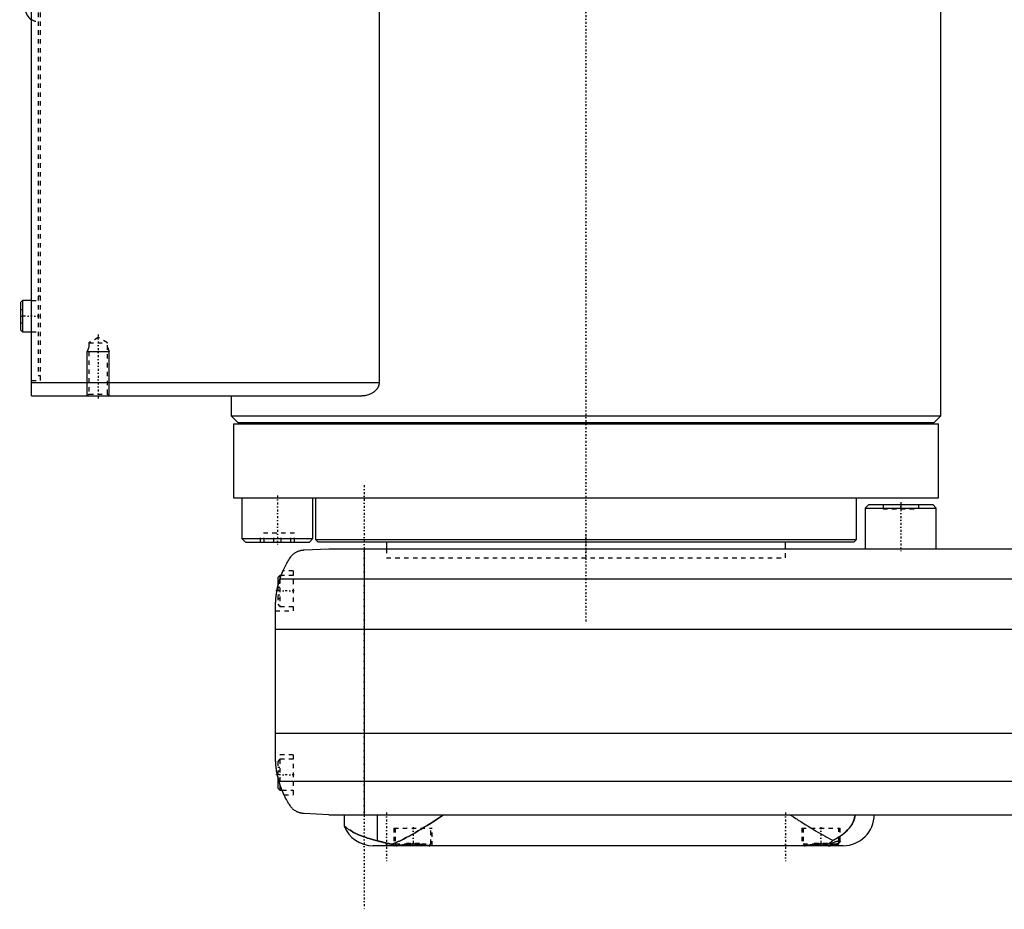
# Model space of a CAD drawing. Extents: x -168 to 702, y -97 to 327.
# Tile 1 of 6: x -128 to 94, y -81 to 119. Entities that reach past the tile are written whole.
import ezdxf

# ---------------------------------------------------------------- set-up
doc = ezdxf.new("R2010")
doc.units = 0
doc.linetypes.add('CENTER', pattern=[1.5, 0.45, -0.5, 0.05, -0.5])
doc.linetypes.add('DASHED', pattern=[2, 1, -1])
for name, color, linetype in [('AM_0', 7, 'CONTINUOUS'), ('AM_10', 7, 'CONTINUOUS'), ('AM_3', 7, 'DASHED'), ('AM_7', 7, 'CENTER')]:
    doc.layers.add(name, color=color, linetype=linetype)

msp = doc.modelspace()

# ---------------------------------------------------------------- linework, layer by layer
at = {"layer": 'AM_0', "color": 7, "linetype": 'CONTINUOUS'}
for p, q in [((-125, 34.5), (-125, 313.5)), ((-46.64, 291.5), (-46.64, 37.5)), ((80, 30), (80, 176)), ((-127.1, 56), (-127.5, 55.6)), ((-127.5, 55.6), (-127.5, 49.4)), ((-125, 56), (-127.1, 56)), ((-127.1, 56), (-127.1, 49)), ((-127.5, 49.4), (-127.1, 49)), ((-127.1, 49), (-125, 49)), ((-125, 37.5), (-46.64, 37.5)), ((-125, 34.5), (-50.56, 34.5)), ((-80, 34.5), (-80, 30)), ((-80, 30), (-78.5, 28.5)), ((-80, 30), (80, 30)), ((78.5, 28.5), (80, 30)), ((-79.5, 28.2), (-79.5, 11.5)), ((-79.5, 28.2), (79.5, 28.2)), ((-78.5, 28.5), (78.5, 28.5)), ((-75, 28.5), (-75, 28.2)), ((75, 28.2), (75, 28.5)), ((79.5, 11.5), (79.5, 28.2)), ((-79.5, 11.5), (79.5, 11.5)), ((-77.57, 11.5), (-77.57, 2.3)), ((-61.57, 2.3), (-61.57, 11.5)), ((-61, 11.5), (-61, 2.08)), ((61, 2.08), (61, 11.5)), ((63.8, 10), (63, 9.2)), ((63, 9.2), (63, 0)), ((63, 9.2), (79, 9.2)), ((63.8, 10), (78.2, 10)), ((79, 9.2), (78.2, 10)), ((79, 0), (79, 9.2)), ((-77.57, 2.3), (-76.77, 1.5)), ((-77.57, 2.3), (-61.57, 2.3)), ((-62.37, 1.5), (-61.57, 2.3)), ((-76.77, 1.5), (-62.37, 1.5)), ((-63.58, -0.25), (-58, 0)), ((-61, 2.08), (-60.5, 1.58)), ((-61, 2.08), (61, 2.08)), ((-60.5, 1.58), (60.5, 1.58)), ((-58, 0), (448, 0)), ((-50, 0), (-50, -60)), ((-45, 1.58), (-45, 0)), ((45, 0), (45, 1.58)), ((60.5, 1.58), (61, 2.08)), ((-69, -6), (-69.5, -6.5)), ((-69.5, -6.5), (-69.5, -8.59)), ((-68.72, -6), (-69, -6)), ((-69, -6), (-69, -6.79)), ((-69.01, -6.81), (459.01, -6.81)), ((-70, -46.97), (-70, -13.03)), ((-70, -18.16), (460, -18.16)), ((-70, -41.62), (460, -41.62)), ((-69.5, -51.41), (-69.5, -54)), ((-69.24, -52.43), (459.24, -52.43)), ((-69, -53.21), (-69, -54.5)), ((-69.5, -54), (-69, -54.5)), ((-69, -54.5), (-68.53, -54.5)), ((-58, -60), (-63.58, -59.75)), ((-58, -60), (451.5, -60)), ((-54.53, -60), (-54.53, -62.51)), ((-46.98, -65.9), (-46.98, -60)), ((54.71, -66.6), (57, -66.6)), ((56.6, -67), (57, -66.6)), ((57, -66.6), (57, -65.89)), ((58, -67), (-48, -67)), ((-42.61, -66.99), (-42.6, -67)), ((-35.4, -67), (-35.39, -66.99)), ((49.39, -66.99), (49.4, -67))]:
    msp.add_line(p, q, dxfattribs=at)
for points in [[(-46.64, 37.5, 0), (-46.64, 37.47, 0), (-46.64, 37.42, 0), (-46.64, 37.36, 0), (-46.64, 37.33, 0), (-46.65, 37.3, 0), (-46.65, 37.25, 0), (-46.66, 37.19, 0), (-46.67, 37.14, 0), (-46.68, 37.09, 0), (-46.69, 37.03, 0), (-46.69, 37, 0), (-46.7, 36.98, 0), (-46.71, 36.92, 0), (-46.73, 36.87, 0), (-46.75, 36.82, 0), (-46.76, 36.77, 0), (-46.78, 36.72, 0), (-46.79, 36.69, 0), (-46.8, 36.67, 0), (-46.82, 36.62, 0), (-46.84, 36.57, 0), (-46.86, 36.54, 0), (-46.87, 36.52, 0), (-46.89, 36.47, 0), (-46.92, 36.42, 0), (-46.93, 36.4, 0), (-46.94, 36.37, 0), (-46.97, 36.32, 0), (-47, 36.28, 0), (-47.03, 36.23, 0), (-47.06, 36.19, 0), (-47.09, 36.14, 0), (-47.1, 36.12, 0), (-47.12, 36.1, 0), (-47.15, 36.06, 0), (-47.18, 36.01, 0), (-47.21, 35.97, 0), (-47.25, 35.93, 0), (-47.28, 35.89, 0), (-47.3, 35.87, 0), (-47.32, 35.85, 0), (-47.35, 35.81, 0), (-47.39, 35.77, 0), (-47.43, 35.74, 0), (-47.46, 35.7, 0), (-47.5, 35.66, 0), (-47.52, 35.65, 0), (-47.54, 35.63, 0), (-47.58, 35.59, 0), (-47.61, 35.56, 0), (-47.65, 35.53, 0), (-47.69, 35.49, 0), (-47.73, 35.46, 0), (-47.75, 35.45, 0), (-47.77, 35.43, 0), (-47.81, 35.4, 0), (-47.85, 35.37, 0), (-47.98, 35.28, 0), (-48.11, 35.2, 0), (-48.23, 35.12, 0), (-48.49, 34.98, 0), (-48.76, 34.86, 0), (-49.04, 34.75, 0), (-49.32, 34.67, 0), (-49.6, 34.6, 0), (-49.74, 34.57, 0), (-49.88, 34.55, 0), (-50.15, 34.52, 0), (-50.42, 34.5, 0), (-50.56, 34.5, 0)], [(-69.01, -6.81, 0), (-68.95, -6.65, 0), (-68.84, -6.32, 0), (-68.72, -5.99, 0), (-68.66, -5.83, 0), (-68.59, -5.66, 0), (-68.46, -5.34, 0), (-68.33, -5.03, 0), (-68.19, -4.72, 0), (-68.05, -4.42, 0), (-67.91, -4.12, 0), (-67.83, -3.97, 0), (-67.76, -3.83, 0), (-67.61, -3.55, 0), (-67.46, -3.27, 0), (-67.3, -3, 0), (-67.15, -2.74, 0), (-67, -2.49, 0), (-66.92, -2.37, 0), (-66.85, -2.25, 0), (-66.7, -2.02, 0), (-66.55, -1.8, 0), (-66.48, -1.69, 0)], [(-66.48, -1.69, 0), (-66.4, -1.61, 0), (-66.26, -1.45, 0), (-66.11, -1.31, 0), (-66.03, -1.24, 0), (-65.95, -1.17, 0), (-65.8, -1.05, 0), (-65.64, -0.94, 0), (-65.49, -0.84, 0), (-65.33, -0.75, 0), (-65.18, -0.67, 0), (-65.1, -0.63, 0), (-65.02, -0.59, 0), (-64.87, -0.53, 0), (-64.72, -0.48, 0), (-64.57, -0.42, 0), (-64.47, -0.4, 0), (-64.44, -0.39, 0), (-64.42, -0.38, 0), (-64.4, -0.38, 0), (-64.39, -0.37, 0), (-64.36, -0.37, 0), (-64.33, -0.36, 0), (-64.3, -0.35, 0), (-64.28, -0.35, 0), (-64.25, -0.34, 0), (-64.23, -0.34, 0), (-64.22, -0.33, 0), (-64.19, -0.33, 0), (-64.16, -0.32, 0), (-64.14, -0.32, 0), (-64.13, -0.32, 0), (-64.1, -0.31, 0), (-64.07, -0.31, 0), (-64.05, -0.3, 0), (-64.04, -0.3, 0), (-64.01, -0.3, 0), (-63.98, -0.29, 0), (-63.95, -0.29, 0), (-63.92, -0.28, 0), (-63.88, -0.28, 0), (-63.87, -0.28, 0), (-63.85, -0.28, 0), (-63.82, -0.27, 0), (-63.79, -0.27, 0), (-63.76, -0.27, 0), (-63.73, -0.26, 0), (-63.69, -0.26, 0), (-63.68, -0.26, 0), (-63.66, -0.26, 0), (-63.63, -0.26, 0), (-63.6, -0.25, 0), (-63.58, -0.25, 0)], [(-68.72, -6, 0), (-68.7, -5.95, 0), (-68.66, -5.85, 0), (-68.63, -5.75, 0), (-68.61, -5.71, 0), (-68.59, -5.66, 0), (-68.56, -5.58, 0), (-68.53, -5.49, 0), (-68.49, -5.42, 0), (-68.47, -5.35, 0), (-68.44, -5.29, 0), (-68.43, -5.26, 0), (-68.42, -5.23, 0), (-68.39, -5.18, 0), (-68.37, -5.13, 0), (-68.36, -5.09, 0), (-68.34, -5.06, 0), (-68.33, -5.04, 0), (-68.33, -5.03, 0), (-68.32, -5.02, 0), (-68.32, -5.01, 0), (-68.32, -5, 0), (-68.32, -5, 0)], [(-70, -13.03, 0), (-70, -12.86, 0), (-69.99, -12.52, 0), (-69.98, -12.18, 0), (-69.97, -12.01, 0), (-69.96, -11.84, 0), (-69.94, -11.5, 0), (-69.91, -11.15, 0), (-69.88, -10.81, 0), (-69.83, -10.46, 0), (-69.79, -10.12, 0), (-69.76, -9.94, 0), (-69.73, -9.77, 0), (-69.67, -9.42, 0), (-69.6, -9.07, 0), (-69.53, -8.72, 0), (-69.45, -8.37, 0), (-69.36, -8.03, 0), (-69.32, -7.85, 0), (-69.27, -7.68, 0), (-69.17, -7.33, 0), (-69.06, -6.99, 0), (-69.01, -6.81, 0)], [(-70, -13.03, 0), (-70, -12.94, 0), (-70, -12.76, 0), (-69.99, -12.57, 0), (-69.99, -12.47, 0), (-69.99, -12.36, 0), (-69.98, -12.14, 0), (-69.97, -11.91, 0), (-69.95, -11.67, 0), (-69.93, -11.42, 0), (-69.91, -11.15, 0), (-69.9, -11.02, 0), (-69.88, -10.89, 0), (-69.85, -10.62, 0), (-69.82, -10.34, 0), (-69.78, -10.07, 0), (-69.74, -9.8, 0), (-69.69, -9.53, 0), (-69.67, -9.4, 0), (-69.64, -9.26, 0), (-69.59, -8.99, 0), (-69.53, -8.72, 0), (-69.5, -8.59, 0)], [(-70, -13.03, 0), (-70, -12.94, 0), (-70, -12.76, 0), (-69.99, -12.57, 0), (-69.99, -12.47, 0), (-69.99, -12.36, 0), (-69.98, -12.14, 0), (-69.97, -11.91, 0), (-69.95, -11.67, 0), (-69.93, -11.42, 0), (-69.91, -11.15, 0), (-69.9, -11.02, 0), (-69.88, -10.89, 0), (-69.85, -10.62, 0), (-69.82, -10.34, 0), (-69.78, -10.07, 0), (-69.74, -9.8, 0), (-69.69, -9.53, 0), (-69.67, -9.4, 0), (-69.64, -9.26, 0), (-69.59, -8.99, 0), (-69.53, -8.72, 0), (-69.5, -8.59, 0)], [(-69.24, -52.43, 0), (-69.28, -52.27, 0), (-69.37, -51.97, 0), (-69.44, -51.66, 0), (-69.48, -51.51, 0), (-69.51, -51.35, 0), (-69.58, -51.05, 0), (-69.64, -50.74, 0), (-69.7, -50.44, 0), (-69.75, -50.13, 0), (-69.79, -49.83, 0), (-69.82, -49.68, 0), (-69.84, -49.52, 0), (-69.87, -49.22, 0), (-69.9, -48.92, 0), (-69.93, -48.63, 0), (-69.95, -48.33, 0), (-69.97, -48.03, 0), (-69.98, -47.88, 0), (-69.99, -47.73, 0), (-69.99, -47.42, 0), (-70, -47.12, 0), (-70, -46.97, 0)], [(-69.5, -51.41, 0), (-69.53, -51.27, 0), (-69.59, -50.98, 0), (-69.65, -50.69, 0), (-69.68, -50.54, 0), (-69.7, -50.4, 0), (-69.75, -50.1, 0), (-69.8, -49.81, 0), (-69.84, -49.51, 0), (-69.87, -49.23, 0), (-69.9, -48.95, 0), (-69.91, -48.81, 0), (-69.93, -48.68, 0), (-69.95, -48.43, 0), (-69.96, -48.18, 0), (-69.98, -47.96, 0), (-69.98, -47.75, 0), (-69.99, -47.55, 0), (-69.99, -47.46, 0), (-70, -47.37, 0), (-70, -47.19, 0), (-70, -47.04, 0), (-70, -46.97, 0)], [(-66.48, -58.31, 0), (-66.55, -58.19, 0), (-66.72, -57.95, 0), (-66.88, -57.69, 0), (-66.97, -57.56, 0), (-67.05, -57.42, 0), (-67.22, -57.14, 0), (-67.39, -56.85, 0), (-67.56, -56.55, 0), (-67.72, -56.24, 0), (-67.89, -55.91, 0), (-67.97, -55.75, 0), (-68.05, -55.58, 0), (-68.21, -55.24, 0), (-68.37, -54.88, 0), (-68.52, -54.53, 0), (-68.66, -54.16, 0), (-68.8, -53.78, 0), (-68.87, -53.6, 0), (-68.94, -53.4, 0), (-69.06, -53.02, 0), (-69.18, -52.62, 0), (-69.24, -52.43, 0)], [(-68.09, -55.5, 0), (-68.09, -55.5, 0), (-68.09, -55.49, 0), (-68.1, -55.48, 0), (-68.1, -55.47, 0), (-68.11, -55.46, 0), (-68.12, -55.44, 0), (-68.13, -55.4, 0), (-68.15, -55.37, 0), (-68.17, -55.32, 0), (-68.2, -55.27, 0), (-68.21, -55.24, 0), (-68.22, -55.21, 0), (-68.25, -55.15, 0), (-68.28, -55.08, 0), (-68.31, -55, 0), (-68.35, -54.92, 0), (-68.39, -54.84, 0), (-68.41, -54.79, 0), (-68.43, -54.75, 0), (-68.47, -54.65, 0), (-68.51, -54.55, 0), (-68.53, -54.5, 0)], [(-63.58, -59.75, 0), (-63.6, -59.75, 0), (-63.63, -59.74, 0), (-63.67, -59.74, 0), (-63.68, -59.74, 0), (-63.7, -59.74, 0), (-63.73, -59.74, 0), (-63.76, -59.73, 0), (-63.8, -59.73, 0), (-63.83, -59.73, 0), (-63.86, -59.72, 0), (-63.88, -59.72, 0), (-63.9, -59.72, 0), (-63.93, -59.71, 0), (-63.96, -59.71, 0), (-63.99, -59.71, 0), (-64.02, -59.7, 0), (-64.06, -59.7, 0), (-64.07, -59.69, 0), (-64.09, -59.69, 0), (-64.12, -59.68, 0), (-64.15, -59.68, 0), (-64.16, -59.68, 0), (-64.18, -59.67, 0), (-64.21, -59.67, 0), (-64.24, -59.66, 0), (-64.25, -59.66, 0), (-64.27, -59.65, 0), (-64.3, -59.65, 0), (-64.32, -59.64, 0), (-64.35, -59.63, 0), (-64.38, -59.63, 0), (-64.41, -59.62, 0), (-64.42, -59.62, 0), (-64.44, -59.61, 0), (-64.47, -59.6, 0), (-64.49, -59.6, 0), (-64.59, -59.57, 0), (-64.74, -59.52, 0), (-64.9, -59.46, 0), (-65.05, -59.39, 0), (-65.13, -59.36, 0), (-65.21, -59.32, 0), (-65.37, -59.23, 0), (-65.53, -59.14, 0), (-65.69, -59.03, 0), (-65.84, -58.92, 0), (-66, -58.79, 0), (-66.07, -58.73, 0), (-66.14, -58.66, 0), (-66.28, -58.53, 0), (-66.41, -58.38, 0), (-66.48, -58.31, 0)], [(-43.84, -66.65, 0), (-43.55, -66.55, 0), (-42.96, -66.33, 0), (-42.38, -66.08, 0), (-42.08, -65.95, 0), (-41.78, -65.81, 0), (-41.16, -65.51, 0), (-40.52, -65.18, 0), (-39.87, -64.83, 0), (-39.21, -64.46, 0), (-38.53, -64.07, 0), (-38.19, -63.87, 0), (-37.85, -63.67, 0), (-37.16, -63.25, 0), (-36.46, -62.83, 0), (-35.77, -62.4, 0), (-35.07, -61.96, 0), (-34.38, -61.52, 0), (-34.03, -61.3, 0), (-33.69, -61.08, 0), (-33, -60.64, 0), (-32.33, -60.21, 0), (-32, -60, 0)], [(46, -60, 0), (46.27, -60.17, 0), (46.8, -60.51, 0), (47.34, -60.86, 0), (47.62, -61.04, 0), (47.89, -61.21, 0), (48.45, -61.56, 0), (49, -61.92, 0), (49.56, -62.27, 0), (50.12, -62.61, 0), (50.68, -62.96, 0), (50.95, -63.13, 0), (51.23, -63.3, 0), (51.78, -63.63, 0), (52.33, -63.95, 0), (52.88, -64.27, 0), (53.41, -64.57, 0), (53.94, -64.87, 0), (54.2, -65.01, 0), (54.46, -65.15, 0), (54.98, -65.41, 0), (55.48, -65.66, 0), (55.72, -65.78, 0)], [(55.72, -65.78, 0), (55.99, -65.65, 0), (56.5, -65.37, 0), (56.99, -65.08, 0), (57.22, -64.93, 0), (57.44, -64.78, 0), (57.86, -64.46, 0), (58.25, -64.15, 0), (58.61, -63.83, 0), (58.93, -63.51, 0), (59.22, -63.2, 0), (59.36, -63.04, 0), (59.48, -62.89, 0), (59.72, -62.57, 0), (59.93, -62.25, 0), (60.12, -61.93, 0), (60.22, -61.74, 0), (60.25, -61.68, 0), (60.27, -61.63, 0), (60.28, -61.6, 0), (60.3, -61.57, 0), (60.32, -61.52, 0), (60.34, -61.46, 0), (60.37, -61.41, 0), (60.39, -61.35, 0), (60.41, -61.3, 0), (60.42, -61.27, 0), (60.43, -61.24, 0), (60.45, -61.19, 0), (60.47, -61.13, 0), (60.48, -61.1, 0), (60.48, -61.07, 0), (60.5, -61.02, 0), (60.52, -60.96, 0), (60.53, -60.93, 0), (60.53, -60.9, 0), (60.55, -60.84, 0), (60.56, -60.79, 0), (60.58, -60.73, 0), (60.59, -60.67, 0), (60.6, -60.6, 0), (60.6, -60.57, 0), (60.61, -60.54, 0), (60.62, -60.48, 0), (60.63, -60.42, 0), (60.63, -60.35, 0), (60.64, -60.29, 0), (60.64, -60.23, 0), (60.65, -60.19, 0), (60.65, -60.16, 0), (60.65, -60.1, 0), (60.65, -60.03, 0), (60.65, -60, 0)], [(-54.53, -62.51, 0), (-54.53, -62.52, 0), (-54.48, -62.56, 0), (-54.38, -62.65, 0), (-54.32, -62.71, 0), (-54.24, -62.77, 0), (-54.05, -62.93, 0), (-53.81, -63.11, 0), (-53.53, -63.31, 0), (-53.2, -63.52, 0), (-52.82, -63.75, 0), (-52.61, -63.87, 0), (-52.4, -63.98, 0), (-51.93, -64.22, 0), (-51.41, -64.46, 0), (-50.85, -64.7, 0), (-50.25, -64.93, 0), (-49.6, -65.16, 0), (-49.25, -65.27, 0), (-48.9, -65.38, 0), (-48.16, -65.6, 0), (-47.38, -65.81, 0), (-46.98, -65.9, 0)], [(-46.98, -65.9, 0), (-46.91, -65.92, 0), (-46.76, -65.96, 0), (-46.61, -65.99, 0), (-46.54, -66.01, 0), (-46.46, -66.03, 0), (-46.31, -66.07, 0), (-46.15, -66.11, 0), (-45.98, -66.15, 0), (-45.81, -66.2, 0), (-45.64, -66.24, 0), (-45.56, -66.26, 0), (-45.47, -66.28, 0), (-45.29, -66.33, 0), (-45.11, -66.37, 0), (-44.92, -66.41, 0), (-44.73, -66.46, 0), (-44.54, -66.5, 0), (-44.44, -66.52, 0), (-44.35, -66.54, 0), (-44.15, -66.59, 0), (-43.94, -66.63, 0), (-43.84, -66.65, 0)], [(-42.58, -66.99, 0), (-42.56, -66.99, 0), (-42.51, -66.98, 0), (-42.46, -66.98, 0), (-42.44, -66.98, 0), (-42.42, -66.97, 0), (-42.36, -66.97, 0), (-42.31, -66.96, 0), (-42.26, -66.95, 0), (-42.21, -66.95, 0), (-42.15, -66.94, 0), (-42.13, -66.93, 0), (-42.1, -66.93, 0), (-42.04, -66.92, 0), (-41.99, -66.91, 0), (-41.93, -66.91, 0), (-41.87, -66.9, 0), (-41.81, -66.89, 0), (-41.78, -66.88, 0), (-41.75, -66.88, 0), (-41.68, -66.87, 0), (-41.62, -66.86, 0), (-41.58, -66.85, 0), (-41.55, -66.85, 0), (-41.48, -66.84, 0), (-41.42, -66.82, 0), (-41.38, -66.82, 0), (-41.35, -66.81, 0), (-41.28, -66.8, 0), (-41.21, -66.79, 0), (-41.13, -66.78, 0), (-41.06, -66.77, 0), (-40.99, -66.76, 0), (-40.95, -66.76, 0), (-40.91, -66.75, 0), (-40.84, -66.74, 0), (-40.76, -66.73, 0), (-40.68, -66.72, 0), (-40.61, -66.71, 0), (-40.53, -66.7, 0), (-40.49, -66.7, 0), (-40.45, -66.69, 0), (-40.37, -66.68, 0), (-40.29, -66.68, 0), (-40.21, -66.67, 0), (-40.13, -66.66, 0), (-40.05, -66.65, 0), (-40.01, -66.65, 0), (-39.97, -66.65, 0), (-39.88, -66.64, 0), (-39.8, -66.64, 0), (-39.72, -66.63, 0), (-39.64, -66.63, 0), (-39.56, -66.62, 0), (-39.52, -66.62, 0), (-39.48, -66.62, 0), (-39.39, -66.62, 0), (-39.31, -66.62, 0), (-39.23, -66.61, 0), (-39.15, -66.61, 0), (-39.07, -66.61, 0), (-39.03, -66.61, 0), (-38.99, -66.61, 0), (-38.91, -66.61, 0), (-38.83, -66.61, 0), (-38.79, -66.61, 0), (-38.75, -66.61, 0), (-38.67, -66.62, 0), (-38.59, -66.62, 0), (-38.55, -66.62, 0), (-38.51, -66.62, 0), (-38.42, -66.62, 0), (-38.34, -66.63, 0), (-38.26, -66.63, 0), (-38.18, -66.64, 0), (-38.1, -66.64, 0), (-38.06, -66.65, 0), (-38.02, -66.65, 0), (-37.93, -66.66, 0), (-37.85, -66.66, 0), (-37.77, -66.67, 0), (-37.69, -66.68, 0), (-37.61, -66.69, 0), (-37.57, -66.69, 0), (-37.53, -66.7, 0), (-37.46, -66.7, 0), (-37.38, -66.71, 0), (-37.3, -66.72, 0), (-37.22, -66.73, 0), (-37.15, -66.74, 0), (-37.11, -66.75, 0), (-37.07, -66.75, 0), (-37, -66.76, 0), (-36.92, -66.77, 0), (-36.85, -66.78, 0), (-36.78, -66.8, 0), (-36.71, -66.81, 0), (-36.67, -66.81, 0), (-36.64, -66.82, 0), (-36.57, -66.83, 0), (-36.5, -66.84, 0), (-36.43, -66.85, 0), (-36.37, -66.86, 0), (-36.3, -66.87, 0), (-36.27, -66.87, 0), (-36.24, -66.88, 0), (-36.18, -66.89, 0), (-36.12, -66.9, 0), (-36.09, -66.9, 0), (-36.06, -66.91, 0), (-36, -66.92, 0), (-35.94, -66.92, 0), (-35.92, -66.93, 0), (-35.89, -66.93, 0), (-35.83, -66.94, 0), (-35.78, -66.95, 0), (-35.73, -66.96, 0), (-35.67, -66.96, 0), (-35.62, -66.97, 0), (-35.6, -66.97, 0), (-35.57, -66.97, 0), (-35.52, -66.98, 0), (-35.48, -66.98, 0), (-35.43, -66.99, 0), (-35.38, -66.99, 0), (-35.34, -67, 0), (-35.32, -67, 0), (-35.3, -67, 0), (-35.25, -67, 0), (-35.21, -67, 0), (-35.19, -67, 0)], [(49.19, -67, 0), (49.21, -67, 0), (49.23, -67, 0), (49.26, -67, 0), (49.28, -67, 0), (49.29, -67, 0), (49.32, -67, 0), (49.35, -66.99, 0), (49.38, -66.99, 0), (49.41, -66.99, 0), (49.44, -66.99, 0), (49.46, -66.99, 0), (49.48, -66.98, 0), (49.51, -66.98, 0), (49.54, -66.98, 0), (49.58, -66.97, 0), (49.61, -66.97, 0), (49.64, -66.97, 0), (49.66, -66.96, 0), (49.68, -66.96, 0), (49.72, -66.96, 0), (49.75, -66.95, 0), (49.77, -66.95, 0), (49.79, -66.95, 0), (49.82, -66.94, 0), (49.86, -66.94, 0), (49.88, -66.93, 0), (49.9, -66.93, 0), (49.94, -66.93, 0), (49.98, -66.92, 0), (50.01, -66.91, 0), (50.05, -66.91, 0), (50.09, -66.9, 0), (50.12, -66.9, 0), (50.14, -66.9, 0), (50.18, -66.89, 0), (50.22, -66.88, 0), (50.26, -66.88, 0), (50.31, -66.87, 0), (50.35, -66.86, 0), (50.37, -66.86, 0), (50.39, -66.85, 0), (50.44, -66.85, 0), (50.48, -66.84, 0), (50.53, -66.83, 0), (50.58, -66.83, 0), (50.62, -66.82, 0), (50.65, -66.81, 0), (50.67, -66.81, 0), (50.72, -66.8, 0), (50.77, -66.8, 0), (50.82, -66.79, 0), (50.87, -66.78, 0), (50.92, -66.77, 0), (50.94, -66.77, 0), (50.97, -66.77, 0), (51.02, -66.76, 0), (51.07, -66.75, 0), (51.12, -66.75, 0), (51.17, -66.74, 0), (51.22, -66.73, 0), (51.25, -66.73, 0), (51.28, -66.73, 0), (51.33, -66.72, 0), (51.38, -66.71, 0), (51.41, -66.71, 0), (51.43, -66.71, 0), (51.49, -66.7, 0), (51.54, -66.69, 0), (51.57, -66.69, 0), (51.6, -66.69, 0), (51.65, -66.68, 0), (51.7, -66.68, 0), (51.76, -66.67, 0), (51.81, -66.67, 0), (51.87, -66.66, 0), (51.9, -66.66, 0), (51.92, -66.66, 0), (51.98, -66.65, 0), (52.04, -66.65, 0), (52.09, -66.64, 0), (52.15, -66.64, 0), (52.2, -66.64, 0), (52.23, -66.64, 0), (52.26, -66.63, 0), (52.31, -66.63, 0), (52.37, -66.63, 0), (52.43, -66.62, 0), (52.48, -66.62, 0), (52.54, -66.62, 0), (52.57, -66.62, 0), (52.59, -66.62, 0), (52.65, -66.62, 0), (52.7, -66.61, 0), (52.76, -66.61, 0), (52.82, -66.61, 0), (52.87, -66.61, 0), (52.9, -66.61, 0), (52.93, -66.61, 0), (52.98, -66.61, 0), (53.03, -66.61, 0), (53.09, -66.61, 0), (53.14, -66.61, 0), (53.2, -66.61, 0), (53.23, -66.61, 0), (53.25, -66.61, 0), (53.31, -66.62, 0), (53.37, -66.62, 0), (53.39, -66.62, 0), (53.42, -66.62, 0), (53.48, -66.62, 0), (53.53, -66.62, 0), (53.56, -66.62, 0), (53.59, -66.63, 0), (53.64, -66.63, 0), (53.7, -66.63, 0), (53.76, -66.63, 0), (53.81, -66.64, 0), (53.87, -66.64, 0), (53.9, -66.64, 0), (53.92, -66.65, 0), (53.98, -66.65, 0), (54.03, -66.65, 0), (54.09, -66.66, 0), (54.15, -66.66, 0), (54.2, -66.67, 0), (54.23, -66.67, 0), (54.26, -66.67, 0), (54.31, -66.68, 0), (54.36, -66.68, 0), (54.39, -66.69, 0)], [(54.39, -66.69, 0), (54.43, -66.67, 0), (54.51, -66.63, 0), (54.59, -66.6, 0), (54.62, -66.58, 0), (54.66, -66.56, 0), (54.74, -66.52, 0), (54.81, -66.47, 0), (54.89, -66.43, 0), (54.96, -66.38, 0), (55.04, -66.34, 0), (55.08, -66.31, 0), (55.11, -66.28, 0), (55.19, -66.23, 0), (55.26, -66.18, 0), (55.33, -66.12, 0), (55.41, -66.07, 0), (55.48, -66.01, 0), (55.51, -65.98, 0), (55.55, -65.94, 0), (55.62, -65.88, 0), (55.69, -65.82, 0), (55.72, -65.78, 0)], [(54.39, -66.69, 0), (54.53, -66.65, 0), (54.8, -66.57, 0), (55.06, -66.5, 0), (55.19, -66.46, 0), (55.31, -66.42, 0), (55.55, -66.34, 0), (55.78, -66.26, 0), (56, -66.18, 0), (56.12, -66.14, 0), (56.15, -66.13, 0), (56.19, -66.12, 0), (56.2, -66.11, 0), (56.22, -66.11, 0), (56.25, -66.1, 0), (56.28, -66.09, 0), (56.32, -66.08, 0), (56.35, -66.07, 0), (56.38, -66.06, 0), (56.39, -66.05, 0), (56.41, -66.05, 0), (56.44, -66.04, 0), (56.47, -66.03, 0), (56.48, -66.02, 0), (56.5, -66.02, 0), (56.53, -66.01, 0), (56.55, -66, 0), (56.57, -66, 0), (56.58, -65.99, 0), (56.61, -65.98, 0), (56.64, -65.98, 0), (56.66, -65.97, 0), (56.69, -65.96, 0), (56.71, -65.96, 0), (56.73, -65.95, 0), (56.74, -65.95, 0), (56.76, -65.94, 0), (56.79, -65.94, 0), (56.81, -65.93, 0), (56.83, -65.93, 0), (56.85, -65.92, 0), (56.87, -65.92, 0), (56.88, -65.92, 0), (56.9, -65.91, 0), (56.92, -65.91, 0), (56.94, -65.9, 0), (56.96, -65.9, 0), (56.98, -65.9, 0), (56.99, -65.9, 0), (57, -65.89, 0), (57.01, -65.89, 0), (57.03, -65.89, 0), (57.05, -65.89, 0), (57.07, -65.89, 0), (57.08, -65.89, 0), (57.09, -65.89, 0), (57.1, -65.89, 0), (57.11, -65.89, 0), (57.13, -65.89, 0), (57.14, -65.89, 0), (57.15, -65.89, 0), (57.17, -65.89, 0), (57.17, -65.89, 0), (57.18, -65.89, 0), (57.19, -65.89, 0), (57.2, -65.89, 0), (57.21, -65.9, 0), (57.21, -65.9, 0), (57.22, -65.9, 0), (57.23, -65.9, 0), (57.24, -65.91, 0), (57.24, -65.91, 0), (57.25, -65.91, 0), (57.26, -65.92, 0), (57.26, -65.92, 0), (57.27, -65.93, 0), (57.27, -65.93, 0), (57.28, -65.93, 0), (57.28, -65.94, 0), (57.28, -65.94, 0), (57.29, -65.95, 0), (57.29, -65.96, 0), (57.29, -65.96, 0), (57.3, -65.97, 0), (57.3, -65.97, 0), (57.3, -65.98, 0), (57.3, -65.99, 0), (57.3, -65.99, 0), (57.3, -66, 0)], [(57.3, -66, 0), (57.3, -66.01, 0), (57.3, -66.02, 0), (57.29, -66.04, 0), (57.29, -66.05, 0), (57.29, -66.06, 0), (57.28, -66.08, 0), (57.27, -66.1, 0), (57.26, -66.12, 0), (57.25, -66.14, 0), (57.23, -66.16, 0), (57.22, -66.17, 0), (57.22, -66.18, 0), (57.2, -66.2, 0), (57.18, -66.22, 0), (57.15, -66.25, 0), (57.13, -66.27, 0), (57.1, -66.29, 0), (57.09, -66.3, 0), (57.08, -66.32, 0), (57.05, -66.34, 0), (57.02, -66.36, 0), (57, -66.38, 0)], [(-43.84, -66.65, 0), (-43.81, -66.66, 0), (-43.74, -66.69, 0), (-43.67, -66.72, 0), (-43.64, -66.74, 0), (-43.6, -66.75, 0), (-43.53, -66.78, 0), (-43.46, -66.8, 0), (-43.39, -66.83, 0), (-43.32, -66.85, 0), (-43.26, -66.87, 0), (-43.22, -66.88, 0), (-43.18, -66.89, 0), (-43.11, -66.91, 0), (-43.04, -66.92, 0), (-42.97, -66.94, 0), (-42.9, -66.95, 0), (-42.83, -66.96, 0), (-42.8, -66.97, 0), (-42.76, -66.97, 0), (-42.69, -66.98, 0), (-42.62, -66.99, 0), (-42.58, -66.99, 0)], [(-43.3, -67, 0), (-43.3, -66.99, 0), (-43.29, -66.99, 0), (-43.29, -66.99, 0), (-43.28, -66.99, 0), (-43.27, -66.99, 0), (-43.25, -66.99, 0), (-43.23, -66.99, 0), (-43.2, -66.98, 0), (-43.17, -66.98, 0), (-43.14, -66.98, 0), (-43.12, -66.98, 0), (-43.1, -66.98, 0), (-43.05, -66.98, 0), (-43, -66.98, 0), (-42.95, -66.98, 0), (-42.89, -66.98, 0), (-42.83, -66.98, 0), (-42.8, -66.99, 0), (-42.77, -66.99, 0), (-42.7, -66.99, 0), (-42.62, -66.99, 0), (-42.58, -66.99, 0)], [(-43.25, -67, 0), (-43.26, -67, 0), (-43.29, -67, 0), (-43.3, -67, 0), (-43.3, -67, 0)]]:
    msp.add_polyline3d(points, dxfattribs=at)
for centre, radius, start, end in [((-123.5, 122), 3, 180, 240), ((58, -60), 7, 270, 0), ((-48, -60), 7, 201.0345, 270)]:
    msp.add_arc(centre, radius, start, end, dxfattribs=at)
at = {"layer": 'AM_10', "color": 7, "linetype": 'CONTINUOUS'}
for p, q in [((-112.07, 45.5), (-112.5, 44.5)), ((-112.5, 34.5), (-112.5, 44.5)), ((-112.5, 44.5), (-107.5, 44.5)), ((-107.93, 45.5), (-107.5, 44.5)), ((-107.5, 34.5), (-107.5, 44.5))]:
    msp.add_line(p, q, dxfattribs=at)
at = {"layer": 'AM_3', "color": 6, "linetype": 'DASHED'}
for p, q in [((-123.5, 309), (-123.5, 39)), ((-123, 38), (-123, 310)), ((-125, 56), (-123, 56)), ((-123, 57), (-123.5, 57)), ((-127.5, 54), (-127, 54)), ((-127, 51), (-127, 54)), ((-127.5, 52.5), (-127, 52.5)), ((-127.5, 51), (-127, 51)), ((-125, 49), (-123.5, 49)), ((-110, 47.69), (-112.07, 46.5)), ((-107.93, 46.5), (-110, 47.69)), ((-112.07, 46.5), (-112.07, 34.93)), ((-112.07, 46.5), (-107.93, 46.5)), ((-107.93, 34.93), (-107.93, 46.5)), ((-125, 38), (-123, 38)), ((-123, 39), (-123.5, 39)), ((-112.07, 34.93), (-112.5, 34.5)), ((-112.07, 34.93), (-107.93, 34.93)), ((-107.5, 34.5), (-107.93, 34.93)), ((67, 10), (67, 9)), ((67, 9), (75, 9)), ((71, 10), (71, 9)), ((75, 10), (75, 9)), ((-73.41, 1.5), (-73.41, 3.5)), ((-65.74, 3.5), (-73.41, 3.5)), ((-72.6, 1.5), (-72.6, 3.5)), ((-70.38, 1.5), (-70.38, 3.5)), ((-68.77, 1.5), (-68.77, 3.5)), ((-66.55, 1.5), (-66.55, 3.5)), ((-65.74, 1.5), (-65.74, 3.5)), ((-61.74, 2.3), (-61.57, 2.3)), ((-45, 0), (-45, -2)), ((45, -2), (45, 0)), ((-45, -2), (45, -2)), ((-45, -2), (45, -2)), ((-66, -6), (-68.72, -6)), ((-66, -5), (-68.32, -5)), ((-66, -5), (-66, -14)), ((-69.5, -7.77), (-69, -7.77)), ((-69.5, -8.59), (-69.5, -12.5)), ((-69.5, -8.63), (-69, -8.63)), ((-69, -6.79), (-69, -13)), ((-69.5, -10.37), (-69, -10.37)), ((-69.5, -11.23), (-69, -11.23)), ((-69.5, -12.5), (-69, -13)), ((-69, -13), (-66, -13)), ((-70, -14), (-66, -14)), ((-66, -46.5), (-70, -46.5)), ((-66, -46.5), (-66, -55.5)), ((-69, -47.5), (-69.5, -48)), ((-69.5, -48), (-69.5, -51.41)), ((-66, -47.5), (-69, -47.5)), ((-69, -47.5), (-69, -53.21)), ((-69.5, -49.27), (-69, -49.27)), ((-69.5, -50.13), (-69, -50.13)), ((-69.5, -51.87), (-69, -51.87)), ((-69.5, -52.73), (-69, -52.73)), ((-68.53, -54.5), (-66, -54.5)), ((-68.09, -55.5), (-66, -55.5)), ((-43.3, -63), (-43.3, -67)), ((-43.3, -63), (-34.7, -63)), ((-43, -63), (-43, -66.6)), ((-35, -66.6), (-35, -63)), ((-34.7, -67), (-34.7, -63)), ((48.7, -63), (48.7, -67)), ((48.7, -63), (57.3, -63)), ((49, -63), (49, -66.6)), ((57, -65.89), (57, -63)), ((57.3, -66), (57.3, -63)), ((-43, -66.6), (-42.61, -66.99)), ((-43, -66.6), (-35, -66.6)), ((-40.5, -67), (-40.5, -66.5)), ((-37.5, -66.5), (-40.5, -66.5)), ((-39, -67), (-39, -66.5)), ((-37.5, -67), (-37.5, -66.5)), ((-35.39, -66.99), (-35, -66.6)), ((49, -66.6), (49.39, -66.99)), ((49, -66.6), (54.71, -66.6)), ((51.5, -67), (51.5, -66.5)), ((54.5, -66.5), (51.5, -66.5)), ((53, -67), (53, -66.5)), ((54.5, -67), (54.5, -66.5)), ((-35.4, -67), (-42.6, -67))]:
    msp.add_line(p, q, dxfattribs=at)
for points in [[(-69.5, -8.59, 0), (-69.48, -8.5, 0), (-69.44, -8.33, 0), (-69.4, -8.17, 0), (-69.38, -8.08, 0), (-69.36, -8, 0), (-69.31, -7.84, 0), (-69.27, -7.67, 0), (-69.22, -7.52, 0), (-69.18, -7.36, 0), (-69.13, -7.21, 0), (-69.11, -7.13, 0), (-69.09, -7.06, 0), (-69.04, -6.92, 0), (-69, -6.78, 0), (-68.95, -6.65, 0), (-68.91, -6.52, 0), (-68.87, -6.39, 0), (-68.85, -6.34, 0), (-68.82, -6.28, 0), (-68.78, -6.16, 0), (-68.74, -6.05, 0), (-68.72, -6, 0)], [(-68.53, -54.5, 0), (-68.55, -54.44, 0), (-68.6, -54.31, 0), (-68.66, -54.17, 0), (-68.68, -54.11, 0), (-68.71, -54.03, 0), (-68.77, -53.89, 0), (-68.82, -53.73, 0), (-68.88, -53.57, 0), (-68.94, -53.4, 0), (-68.99, -53.23, 0), (-69.02, -53.14, 0), (-69.05, -53.05, 0), (-69.11, -52.87, 0), (-69.17, -52.68, 0), (-69.22, -52.49, 0), (-69.28, -52.3, 0), (-69.33, -52.1, 0), (-69.35, -52.01, 0), (-69.38, -51.91, 0), (-69.43, -51.71, 0), (-69.48, -51.51, 0), (-69.5, -51.41, 0)], [(-69.15, -52.73, 0), (-69.16, -52.7, 0), (-69.18, -52.63, 0), (-69.2, -52.55, 0), (-69.21, -52.52, 0), (-69.22, -52.48, 0), (-69.25, -52.41, 0), (-69.27, -52.34, 0), (-69.29, -52.26, 0), (-69.31, -52.19, 0), (-69.33, -52.12, 0), (-69.34, -52.08, 0), (-69.35, -52.04, 0), (-69.36, -51.97, 0), (-69.38, -51.9, 0), (-69.4, -51.82, 0), (-69.42, -51.75, 0), (-69.44, -51.67, 0), (-69.45, -51.64, 0), (-69.46, -51.6, 0), (-69.47, -51.52, 0), (-69.49, -51.45, 0), (-69.5, -51.41, 0)], [(-68.53, -54.5, 0), (-68.54, -54.46, 0), (-68.58, -54.38, 0), (-68.61, -54.3, 0), (-68.62, -54.26, 0), (-68.64, -54.22, 0), (-68.67, -54.13, 0), (-68.71, -54.04, 0), (-68.74, -53.95, 0), (-68.78, -53.86, 0), (-68.81, -53.76, 0), (-68.83, -53.71, 0), (-68.85, -53.66, 0), (-68.88, -53.56, 0), (-68.92, -53.46, 0), (-68.95, -53.35, 0), (-68.99, -53.24, 0), (-69.03, -53.13, 0), (-69.04, -53.08, 0), (-69.06, -53.02, 0), (-69.1, -52.91, 0), (-69.13, -52.79, 0), (-69.15, -52.73, 0)], [(-32, -60, 0), (-32.33, -60.21, 0), (-33, -60.64, 0), (-33.69, -61.08, 0), (-34.03, -61.3, 0), (-34.38, -61.52, 0), (-35.07, -61.96, 0), (-35.77, -62.4, 0), (-36.46, -62.83, 0), (-37.16, -63.25, 0), (-37.85, -63.67, 0), (-38.19, -63.87, 0), (-38.53, -64.07, 0), (-39.21, -64.46, 0), (-39.87, -64.83, 0), (-40.52, -65.18, 0), (-41.16, -65.51, 0), (-41.78, -65.81, 0), (-42.08, -65.95, 0), (-42.38, -66.08, 0), (-42.96, -66.33, 0), (-43.55, -66.55, 0), (-43.84, -66.65, 0)], [(60.65, -60, 0), (60.65, -60.04, 0), (60.65, -60.11, 0), (60.65, -60.19, 0), (60.64, -60.22, 0), (60.64, -60.26, 0), (60.64, -60.34, 0), (60.63, -60.41, 0), (60.62, -60.48, 0), (60.61, -60.55, 0), (60.59, -60.63, 0), (60.59, -60.66, 0), (60.58, -60.7, 0), (60.57, -60.77, 0), (60.55, -60.84, 0), (60.53, -60.9, 0), (60.52, -60.97, 0), (60.5, -61.04, 0), (60.49, -61.07, 0), (60.48, -61.1, 0), (60.45, -61.17, 0), (60.43, -61.23, 0), (60.42, -61.26, 0), (60.41, -61.29, 0), (60.39, -61.35, 0), (60.36, -61.42, 0), (60.35, -61.45, 0), (60.34, -61.48, 0), (60.31, -61.54, 0), (60.29, -61.6, 0), (60.26, -61.65, 0), (60.23, -61.71, 0), (60.2, -61.77, 0), (60.19, -61.8, 0), (60.17, -61.83, 0), (60.14, -61.88, 0), (60.11, -61.94, 0), (60.01, -62.13, 0), (59.81, -62.44, 0), (59.59, -62.74, 0), (59.35, -63.05, 0), (59.21, -63.21, 0), (59.07, -63.36, 0), (58.77, -63.68, 0), (58.43, -63.99, 0), (58.07, -64.3, 0), (57.69, -64.6, 0), (57.28, -64.89, 0), (57.07, -65.03, 0), (56.86, -65.16, 0), (56.41, -65.42, 0), (55.96, -65.67, 0), (55.72, -65.78, 0)], [(-46.98, -65.9, 0), (-47.38, -65.81, 0), (-48.17, -65.6, 0), (-48.91, -65.38, 0), (-49.26, -65.27, 0), (-49.6, -65.16, 0), (-50.25, -64.93, 0), (-50.85, -64.69, 0), (-51.42, -64.46, 0), (-51.93, -64.22, 0), (-52.4, -63.98, 0), (-52.62, -63.86, 0), (-52.82, -63.75, 0), (-53.2, -63.52, 0), (-53.53, -63.31, 0), (-53.81, -63.11, 0), (-54.05, -62.93, 0), (-54.24, -62.77, 0), (-54.32, -62.71, 0), (-54.38, -62.65, 0), (-54.48, -62.56, 0), (-54.53, -62.52, 0), (-54.53, -62.51, 0)], [(-43.84, -66.65, 0), (-43.95, -66.63, 0), (-44.15, -66.59, 0), (-44.35, -66.54, 0), (-44.45, -66.52, 0), (-44.55, -66.5, 0), (-44.74, -66.46, 0), (-44.93, -66.41, 0), (-45.12, -66.37, 0), (-45.3, -66.32, 0), (-45.48, -66.28, 0), (-45.57, -66.26, 0), (-45.65, -66.24, 0), (-45.82, -66.19, 0), (-45.99, -66.15, 0), (-46.15, -66.11, 0), (-46.31, -66.07, 0), (-46.47, -66.03, 0), (-46.54, -66.01, 0), (-46.62, -65.99, 0), (-46.76, -65.96, 0), (-46.91, -65.92, 0), (-46.98, -65.9, 0)], [(-37.5, -66.7, 0), (-37.58, -66.69, 0), (-37.75, -66.67, 0), (-37.91, -66.66, 0), (-38, -66.65, 0), (-38.08, -66.65, 0), (-38.25, -66.63, 0), (-38.42, -66.63, 0), (-38.58, -66.62, 0), (-38.75, -66.61, 0), (-38.92, -66.61, 0), (-39, -66.61, 0), (-39.08, -66.61, 0), (-39.25, -66.61, 0), (-39.42, -66.62, 0), (-39.58, -66.63, 0), (-39.75, -66.63, 0), (-39.92, -66.65, 0), (-40, -66.65, 0), (-40.09, -66.66, 0), (-40.25, -66.67, 0), (-40.42, -66.69, 0), (-40.5, -66.7, 0)], [(54.39, -66.69, 0), (54.36, -66.68, 0), (54.31, -66.68, 0), (54.26, -66.67, 0), (54.23, -66.67, 0), (54.2, -66.67, 0), (54.15, -66.66, 0), (54.09, -66.66, 0), (54.03, -66.65, 0), (53.98, -66.65, 0), (53.92, -66.65, 0), (53.9, -66.64, 0), (53.87, -66.64, 0), (53.81, -66.64, 0), (53.76, -66.63, 0), (53.7, -66.63, 0), (53.64, -66.63, 0), (53.59, -66.63, 0), (53.56, -66.62, 0), (53.53, -66.62, 0), (53.48, -66.62, 0), (53.42, -66.62, 0), (53.39, -66.62, 0), (53.37, -66.62, 0), (53.31, -66.62, 0), (53.25, -66.61, 0), (53.23, -66.61, 0), (53.2, -66.61, 0), (53.14, -66.61, 0), (53.09, -66.61, 0), (53.03, -66.61, 0), (52.98, -66.61, 0), (52.93, -66.61, 0), (52.9, -66.61, 0), (52.87, -66.61, 0), (52.82, -66.61, 0), (52.76, -66.61, 0), (52.7, -66.61, 0), (52.65, -66.62, 0), (52.59, -66.62, 0), (52.57, -66.62, 0), (52.54, -66.62, 0), (52.48, -66.62, 0), (52.43, -66.62, 0), (52.37, -66.63, 0), (52.31, -66.63, 0), (52.26, -66.63, 0), (52.23, -66.64, 0), (52.2, -66.64, 0), (52.15, -66.64, 0), (52.09, -66.64, 0), (52.04, -66.65, 0), (51.98, -66.65, 0), (51.92, -66.66, 0), (51.9, -66.66, 0), (51.87, -66.66, 0), (51.81, -66.67, 0), (51.76, -66.67, 0), (51.7, -66.68, 0), (51.65, -66.68, 0), (51.6, -66.69, 0), (51.57, -66.69, 0), (51.54, -66.69, 0), (51.49, -66.7, 0), (51.43, -66.71, 0), (51.41, -66.71, 0), (51.38, -66.71, 0), (51.33, -66.72, 0), (51.28, -66.73, 0), (51.25, -66.73, 0), (51.22, -66.73, 0), (51.17, -66.74, 0), (51.12, -66.75, 0), (51.07, -66.75, 0), (51.02, -66.76, 0), (50.97, -66.77, 0), (50.94, -66.77, 0), (50.92, -66.77, 0), (50.87, -66.78, 0), (50.82, -66.79, 0), (50.77, -66.8, 0), (50.72, -66.8, 0), (50.67, -66.81, 0), (50.65, -66.81, 0), (50.62, -66.82, 0), (50.58, -66.83, 0), (50.53, -66.83, 0), (50.48, -66.84, 0), (50.44, -66.85, 0), (50.39, -66.85, 0), (50.37, -66.86, 0), (50.35, -66.86, 0), (50.31, -66.87, 0), (50.26, -66.88, 0), (50.22, -66.88, 0), (50.18, -66.89, 0), (50.14, -66.9, 0), (50.12, -66.9, 0), (50.09, -66.9, 0), (50.05, -66.91, 0), (50.01, -66.91, 0), (49.98, -66.92, 0), (49.94, -66.93, 0), (49.9, -66.93, 0), (49.88, -66.93, 0), (49.86, -66.94, 0), (49.82, -66.94, 0), (49.79, -66.95, 0), (49.77, -66.95, 0), (49.75, -66.95, 0), (49.72, -66.96, 0), (49.68, -66.96, 0), (49.66, -66.96, 0), (49.64, -66.97, 0), (49.61, -66.97, 0), (49.58, -66.97, 0), (49.54, -66.98, 0), (49.51, -66.98, 0), (49.48, -66.98, 0), (49.46, -66.99, 0), (49.44, -66.99, 0), (49.41, -66.99, 0), (49.38, -66.99, 0), (49.35, -66.99, 0), (49.32, -67, 0), (49.29, -67, 0), (49.28, -67, 0), (49.26, -67, 0), (49.23, -67, 0), (49.21, -67, 0), (49.19, -67, 0)], [(54.66, -67, 0), (54.68, -67, 0), (54.72, -67, 0), (54.77, -67, 0), (54.79, -67, 0), (54.81, -67, 0), (54.85, -67, 0), (54.9, -67, 0), (54.94, -66.99, 0), (54.98, -66.99, 0), (55.02, -66.99, 0), (55.04, -66.99, 0), (55.06, -66.99, 0), (55.11, -66.98, 0), (55.15, -66.98, 0), (55.19, -66.98, 0), (55.23, -66.97, 0), (55.27, -66.97, 0), (55.29, -66.97, 0), (55.31, -66.96, 0), (55.35, -66.96, 0), (55.39, -66.95, 0), (55.41, -66.95, 0), (55.43, -66.95, 0), (55.47, -66.94, 0), (55.51, -66.94, 0), (55.53, -66.93, 0), (55.55, -66.93, 0), (55.58, -66.92, 0), (55.62, -66.92, 0), (55.66, -66.91, 0), (55.7, -66.9, 0), (55.73, -66.9, 0), (55.75, -66.89, 0), (55.77, -66.89, 0), (55.8, -66.88, 0), (55.84, -66.87, 0), (55.96, -66.84, 0), (56.16, -66.79, 0), (56.34, -66.72, 0), (56.51, -66.65, 0), (56.59, -66.62, 0), (56.66, -66.58, 0), (56.8, -66.51, 0), (56.92, -66.43, 0), (57.03, -66.36, 0), (57.12, -66.28, 0), (57.19, -66.21, 0), (57.22, -66.17, 0), (57.24, -66.14, 0), (57.28, -66.08, 0), (57.29, -66.05, 0), (57.29, -66.04, 0), (57.3, -66.03, 0), (57.3, -66.02, 0), (57.3, -66.02, 0), (57.3, -66.01, 0), (57.3, -66, 0), (57.3, -66, 0)], [(57, -66.38, 0), (56.97, -66.4, 0), (56.89, -66.45, 0), (56.8, -66.51, 0), (56.76, -66.53, 0), (56.71, -66.56, 0), (56.61, -66.61, 0), (56.51, -66.65, 0), (56.4, -66.7, 0), (56.28, -66.75, 0), (56.15, -66.79, 0), (56.08, -66.81, 0), (56.02, -66.83, 0), (55.88, -66.86, 0), (55.73, -66.9, 0), (55.58, -66.92, 0), (55.42, -66.95, 0), (55.26, -66.97, 0), (55.18, -66.98, 0), (55.09, -66.98, 0), (54.92, -66.99, 0), (54.75, -67, 0), (54.66, -67, 0)], [(-42.58, -66.99, 0), (-42.62, -66.99, 0), (-42.69, -66.98, 0), (-42.76, -66.97, 0), (-42.8, -66.97, 0), (-42.83, -66.96, 0), (-42.9, -66.95, 0), (-42.97, -66.94, 0), (-43.04, -66.92, 0), (-43.11, -66.91, 0), (-43.19, -66.89, 0), (-43.22, -66.88, 0), (-43.26, -66.87, 0), (-43.33, -66.85, 0), (-43.39, -66.83, 0), (-43.46, -66.8, 0), (-43.53, -66.78, 0), (-43.6, -66.75, 0), (-43.64, -66.74, 0), (-43.67, -66.72, 0), (-43.74, -66.69, 0), (-43.81, -66.66, 0), (-43.84, -66.65, 0)], [(-42.58, -66.99, 0), (-42.62, -66.99, 0), (-42.7, -66.99, 0), (-42.77, -66.99, 0), (-42.8, -66.99, 0), (-42.83, -66.98, 0), (-42.89, -66.98, 0), (-42.95, -66.98, 0), (-43, -66.98, 0), (-43.05, -66.98, 0), (-43.1, -66.98, 0), (-43.12, -66.98, 0), (-43.14, -66.98, 0), (-43.17, -66.98, 0), (-43.2, -66.98, 0), (-43.23, -66.99, 0), (-43.25, -66.99, 0), (-43.27, -66.99, 0), (-43.28, -66.99, 0), (-43.29, -66.99, 0), (-43.29, -66.99, 0), (-43.3, -66.99, 0), (-43.3, -67, 0)], [(-43.3, -67, 0), (-43.3, -67, 0), (-43.29, -67, 0), (-43.26, -67, 0), (-43.25, -67, 0)], [(-40.5, -66.7, 0), (-40.57, -66.71, 0), (-40.71, -66.72, 0), (-40.85, -66.74, 0), (-40.92, -66.75, 0), (-40.99, -66.76, 0), (-41.12, -66.78, 0), (-41.26, -66.8, 0), (-41.38, -66.82, 0), (-41.51, -66.84, 0), (-41.63, -66.86, 0), (-41.69, -66.87, 0), (-41.74, -66.88, 0), (-41.86, -66.89, 0), (-41.97, -66.91, 0), (-42.07, -66.93, 0), (-42.17, -66.94, 0), (-42.27, -66.95, 0), (-42.31, -66.96, 0), (-42.36, -66.97, 0), (-42.45, -66.98, 0), (-42.54, -66.99, 0), (-42.58, -66.99, 0)], [(-35.39, -66.99, 0), (-35.43, -66.99, 0), (-35.52, -66.98, 0), (-35.61, -66.97, 0), (-35.66, -66.96, 0), (-35.71, -66.96, 0), (-35.81, -66.94, 0), (-35.91, -66.93, 0), (-36.01, -66.91, 0), (-36.12, -66.9, 0), (-36.24, -66.88, 0), (-36.29, -66.87, 0), (-36.35, -66.86, 0), (-36.48, -66.84, 0), (-36.6, -66.82, 0), (-36.73, -66.8, 0), (-36.87, -66.78, 0), (-37, -66.76, 0), (-37.07, -66.75, 0), (-37.14, -66.74, 0), (-37.28, -66.73, 0), (-37.43, -66.71, 0), (-37.5, -66.7, 0)], [(-35.19, -67, 0), (-35.22, -67, 0), (-35.29, -67, 0), (-35.36, -66.99, 0), (-35.39, -66.99, 0)]]:
    msp.add_polyline3d(points, dxfattribs=at)
msp.add_arc((-123.5, 122), 3, 240, 270, dxfattribs=at)
at = {"layer": 'AM_7', "color": 4, "linetype": 'CENTER'}
for p, q in [((0, 317.3), (0, -16.93)), ((-123.3, 52.5), (-127.7, 52.5)), ((-110, 48.35), (-110, 33.84)), ((-50, 14.35), (-50, -81.35)), ((-69.57, 12), (-69.57, 1)), ((71, 10.5), (71, -0.5)), ((0, 3.25), (0, -2.25)), ((-65.8, -9.5), (-70.2, -9.5)), ((-65.8, -51), (-70.2, -51)), ((-45, -59.5), (-45, -70.5)), ((45, -59.5), (45, -70.5)), ((-39, -62.8), (-39, -67.2)), ((53, -62.8), (53, -67.2))]:
    msp.add_line(p, q, dxfattribs=at)

doc.saveas('drawing.dxf')
